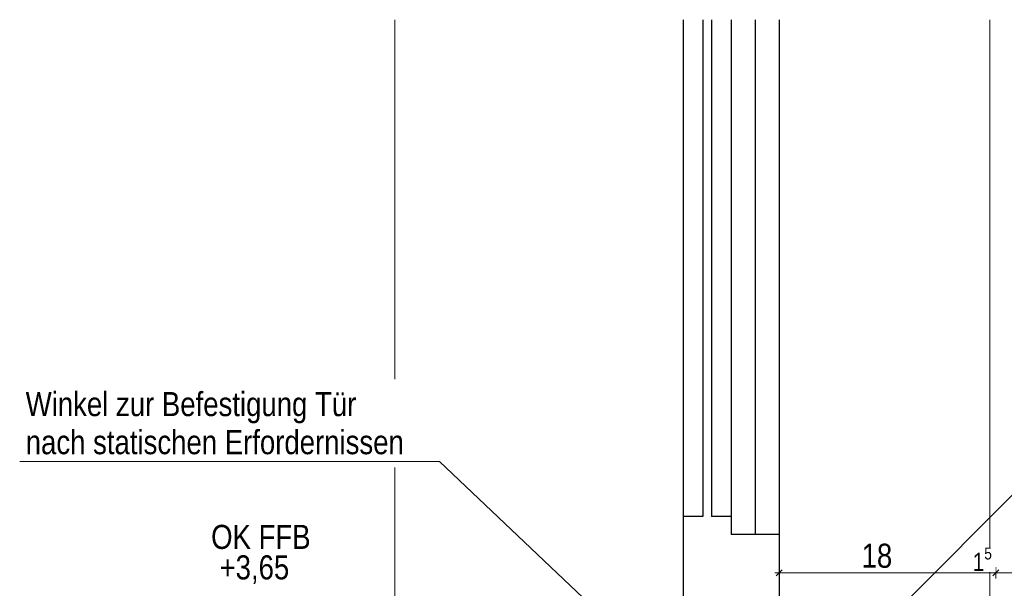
# Model space of a CAD drawing. Header units: metres. Extents: x -58265 to 854892, y -56510 to 35250.
# Tile 45 of 47: x 682081 to 682900, y -55791 to -55318. Entities that reach past the tile are written whole.
import ezdxf

# ---------------------------------------------------------------- set-up
doc = ezdxf.new("R2010")
doc.units = ezdxf.units.M
doc.header["$LTSCALE"] = 0.05
doc.linetypes.add('Wipeout_Contour', pattern=[20000, 0, -20000])
for name, color, linetype in [('Detail_ Stahltreppe_10_5_A_1_Schraffuren', 7, 'Continuous'), ('Detail_ Stahltreppe_10_5_A_1_Wände_Außen', 7, 'Continuous'), ('Detail_ Stahltreppe_10_5_A_4_Detail_Bemaßung', 7, 'Continuous'), ('Detail_ Stahltreppe_10_5_A_4_Detail_Inhalt', 7, 'Continuous'), ('Detail_ Stahltreppe_10_5_A_4_Details_Linien', 7, 'Continuous'), ('Detail_ Stahltreppe_10_5_A_4_N_Detail_Inhalt', 7, 'Continuous')]:
    doc.layers.add(name, color=color, linetype=linetype)
doc.styles.add('ERSTELLTER_STIL_2', font='txt')

msp = doc.modelspace()

# ---------------------------------------------------------------- linework, layer by layer
at = {"layer": 'Detail_ Stahltreppe_10_5_A_1_Wände_Außen', "color": 7, "linetype": 'Continuous', "lineweight": 25}
for p, q in [((682632.592, -55318.3), (682632.592, -55731.128)), ((682649.092, -55318.3), (682649.092, -55731.128)), ((682656.092, -55318.3), (682656.092, -55731.128)), ((682672.592, -55318.3), (682672.592, -55731.128)), ((682692.592, -55318.3), (682692.592, -55746.128)), ((682712.592, -55318.3), (682712.592, -55746.128)), ((682632.592, -55731.128), (682632.592, -55811.128)), ((682649.092, -55731.128), (682632.592, -55731.128)), ((682672.592, -55731.128), (682656.092, -55731.128)), ((682672.592, -55731.128), (682672.592, -55746.128)), ((682712.592, -55746.128), (682672.592, -55746.128)), ((682712.592, -55746.128), (682712.592, -55811.128))]:
    msp.add_line(p, q, dxfattribs=at)
at = {"layer": 'Detail_ Stahltreppe_10_5_A_1_Wände_Außen', "color": 9, "linetype": 'Continuous', "lineweight": 18}
msp.add_line((682887.592, -55318.3), (682887.592, -55815.028), dxfattribs=at)
at = {"layer": 'Detail_ Stahltreppe_10_5_A_4_Detail_Bemaßung', "color": 7, "linetype": 'Continuous', "lineweight": 13}
for p, q in [((682712.592, -55782.725), (682712.592, -55773.35)), ((682892.592, -55782.725), (682892.592, -55773.35)), ((682708.842, -55778.037), (682712.592, -55778.037)), ((682715.092, -55775.537), (682710.092, -55780.537)), ((682712.592, -55778.037), (682892.592, -55778.037)), ((682895.092, -55775.537), (682890.092, -55780.537)), ((682892.592, -55778.037), (682906.938, -55778.037))]:
    msp.add_line(p, q, dxfattribs=at)
at = {"layer": 'Detail_ Stahltreppe_10_5_A_4_Details_Linien', "color": 9, "linetype": 'Continuous', "lineweight": 18, "flags": 128}
msp.add_lwpolyline([(682392.592, -55811.128), (682392.592, -55318.3)], dxfattribs=at)
at = {"layer": 'Detail_ Stahltreppe_10_5_A_4_N_Detail_Inhalt', "color": 7, "linetype": 'Continuous', "lineweight": 15}
msp.add_line((682633.357, -55877.957), (682429.83, -55685.364), dxfattribs=at)

# ---------------------------------------------------------------- texts
at = {"layer": 'Detail_ Stahltreppe_10_5_A_4_Detail_Bemaßung', "color": 7, "linetype": 'Continuous', "lineweight": 13, "insert": (682781.044, -55774.037), "char_height": 20, "width": 26.5626, "attachment_point": 7, "style": 'ERSTELLTER_STIL_2'}
msp.add_mtext('\\A1;{\\pql;\\fSwis721 Cn BT|b0|i0|c0|p0;\\W1.000000;18}', dxfattribs=at)
at = {"layer": 'Detail_ Stahltreppe_10_5_A_4_Detail_Inhalt', "color": 7, "linetype": 'Continuous', "lineweight": 70, "insert": (682281.26, -55748.217), "char_height": 20, "attachment_point": 5, "style": 'ERSTELLTER_STIL_2'}
msp.add_mtext('\\A1;{\\pqc;\\fSwis721 Cn BT|b0|i0|c0|p0;\\W1.000000;OK \\fSwis721 Cn BT|b0|i0|c0|p0;\\W1.000000;FFB}', dxfattribs=at)

# ---------------------------------------------------------------- wipeouts: each hides what was drawn before it
at = {"color": 254, "linetype": 'Wipeout_Contour', "lineweight": 0, "ltscale": 2738229.518691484}
msp.add_wipeout([(682243.548, -55790.478), (682318.972, -55790.478), (682318.972, -55763.778), (682243.548, -55763.778)], dxfattribs=at).dxf.layer = 'Detail_ Stahltreppe_10_5_A_1_Schraffuren'

# ---------------------------------------------------------------- next in the draw order: texts
at = {"layer": 'Detail_ Stahltreppe_10_5_A_4_Detail_Bemaßung', "color": 7, "linetype": 'Continuous', "lineweight": 13, "insert": (682246.898, -55787.128), "char_height": 20, "width": 68.724, "attachment_point": 7, "style": 'ERSTELLTER_STIL_2'}
msp.add_mtext('\\A1;{\\pql;\\fSwis721 Cn BT|b0|i0|c0|p0;\\W1.000000;+3,65}', dxfattribs=at)

# ---------------------------------------------------------------- next in the draw order: wipeouts: each hides what was drawn before it
at = {"color": 254, "linetype": 'Wipeout_Contour', "lineweight": 0, "ltscale": 2738031.252177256}
msp.add_wipeout([(682080.624, -55690.364), (682402.591, -55690.364), (682402.591, -55617.031), (682080.624, -55617.031)], dxfattribs=at).dxf.layer = 'Detail_ Stahltreppe_10_5_A_1_Schraffuren'
at = {"color": 254, "linetype": 'Wipeout_Contour', "lineweight": 0, "ltscale": 2740620.674199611}
msp.add_wipeout([(682871.207, -55777.387), (682892.442, -55777.387), (682892.442, -55757.687), (682871.207, -55757.687)], dxfattribs=at).dxf.layer = 'Detail_ Stahltreppe_10_5_A_1_Schraffuren'

# ---------------------------------------------------------------- next in the draw order: linework, layer by layer
at = {"layer": 'Detail_ Stahltreppe_10_5_A_4_N_Detail_Inhalt', "color": 7, "linetype": 'Continuous', "lineweight": 15}
for p, q in [((682808.011, -55811.633), (683079.173, -55540.471)), ((682402.591, -55685.364), (682080.624, -55685.364)), ((682429.83, -55685.364), (682402.591, -55685.364))]:
    msp.add_line(p, q, dxfattribs=at)

# ---------------------------------------------------------------- next in the draw order: texts
at = {"layer": 'Detail_ Stahltreppe_10_5_A_4_Detail_Bemaßung', "color": 7, "linetype": 'Continuous', "lineweight": 13, "insert": (682873.557, -55780.684), "char_height": 15, "attachment_point": 7, "style": 'ERSTELLTER_STIL_2'}
msp.add_mtext('\\A1;{\\pql;\\fSwis721 Cn BT|b0|i0|c0|p0;\\W1.000000;1\\fSwis721 Cn BT|b0|i0|c0|p0;\\W1.000000;\\A1{\\H.66x;\\S5^  ;}}', dxfattribs=at)
at = {"layer": 'Detail_ Stahltreppe_10_5_A_4_N_Detail_Inhalt', "color": 7, "linetype": 'Continuous', "lineweight": 15, "insert": (682085.624, -55679.657), "char_height": 20, "attachment_point": 7, "line_spacing_factor": 0.948858, "style": 'ERSTELLTER_STIL_2'}
msp.add_mtext('\\A1;{\\pql;\\fSwis721 Cn BT|b0|i0|c0|p0;\\W1.000000;Winkel zur Befestigung \\fSwis721 Cn BT|b0|i0|c0|p0;\\W1.000000;Tür\\P\\pql;\\fSwis721 Cn BT|b0|i0|c0|p0;\\W1.000000;nach statischen Erfordernissen}', dxfattribs=at)

doc.saveas('drawing.dxf')
